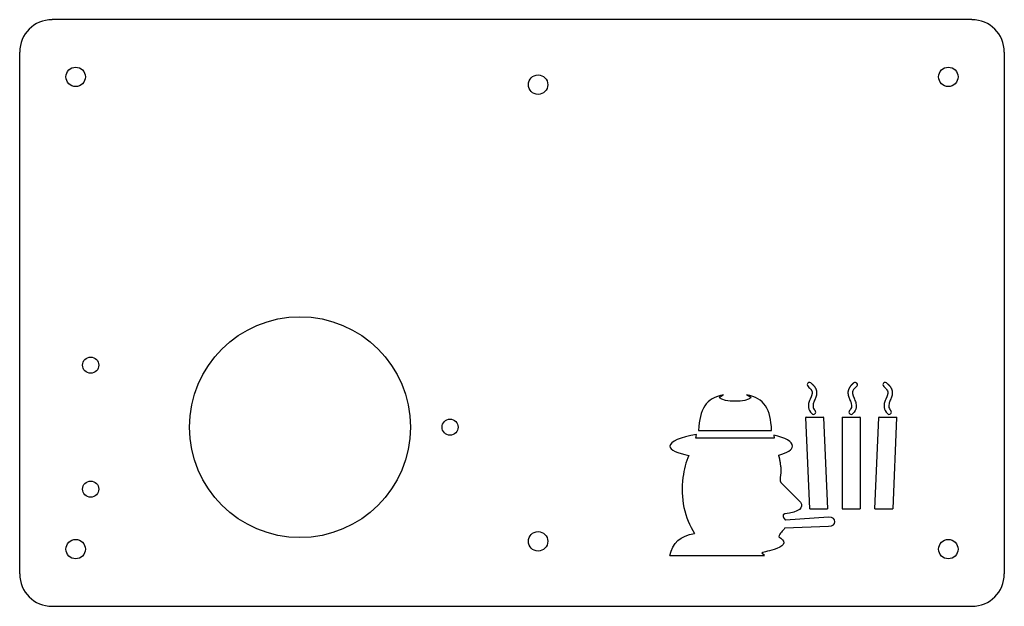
# Model space of a CAD drawing. Header units: millimetres. Extents: x -75 to 75, y -45 to 45.
import ezdxf

# ---------------------------------------------------------------- set-up
doc = ezdxf.new("R2010")
doc.units = ezdxf.units.MM
doc.layers.add('CUT', color=1, linetype='Continuous', true_color=0xe61f19)
doc.layers.add('ENGRAVE', color=5, linetype='Continuous', true_color=0x0000ff)

msp = doc.modelspace()

# ---------------------------------------------------------------- linework, layer by layer
at = {"layer": 'CUT', "true_color": 0xe61f19}
for p, q in [((70.5, 44.97), (-70.5, 44.97)), ((-75.47, 40), (-75.47, -40)), ((75.47, -40), (75.47, 40)), ((45.64, -30), (45.04, -16)), ((45.08, -15.96), (47.72, -15.96)), ((47.76, -16), (48.36, -30)), ((50.64, -30), (50.64, -16)), ((50.68, -15.96), (53.32, -15.96)), ((53.37, -16), (53.37, -30)), ((55.64, -30), (56.24, -16)), ((56.28, -15.96), (58.92, -15.96)), ((58.96, -16), (58.36, -30)), ((48.32, -30.05), (45.68, -30.05)), ((53.32, -30.05), (50.68, -30.05)), ((58.32, -30.05), (55.68, -30.05)), ((-70.5, -44.96), (70.5, -44.96))]:
    msp.add_line(p, q, dxfattribs=at)
for centre, radius in [((-66.88, 36.2), 1.49), ((4, 35), 1.49), ((66.88, 36.2), 1.49), ((-32.5, -17.5), 16.93), ((-64.59, -8), 1.24), ((-9.5, -17.5), 1.23), ((-64.59, -27), 1.24), ((4, -35), 1.49), ((-66.88, -36.2), 1.49), ((66.88, -36.2), 1.49)]:
    msp.add_circle(centre, radius, dxfattribs=at)
for centre, radius, start, end in [((-70.5, 40), 4.96, -270, -180), ((70.5, 40), 4.96, 0, 90), ((45.08, -16), 0.045, -270, -177.546), ((47.72, -16), 0.045, 2.454, 90), ((50.68, -16), 0.045, -270, -180), ((53.32, -16), 0.045, 0, 90), ((56.28, -16), 0.045, -270, -182.454), ((58.92, -16), 0.045, -2.454, 90), ((45.68, -30), 0.045, -177.546, -90), ((48.32, -30), 0.045, -90, 2.454), ((50.68, -30), 0.045, -180, -90), ((53.32, -30), 0.045, -90, 0), ((55.68, -30), 0.045, -182.454, -90), ((58.32, -30), 0.045, -90, -2.454), ((-70.5, -40), 4.96, -180, -90), ((70.5, -40), 4.96, -90, 0)]:
    msp.add_arc(centre, radius, start, end, dxfattribs=at)
at = {"layer": 'ENGRAVE', "true_color": 0x0000ff}
for p, q in [((28.61, -18), (39.79, -18)), ((28.2, -19.2), (28.29, -18.64)), ((40.2, -19.2), (28.2, -19.2)), ((40.12, -18.73), (40.2, -19.2)), ((44.2, -29), (41.4, -26.2)), ((48.5, -31.3), (41.9, -31.78)), ((41.83, -32.95), (48.5, -32.7)), ((24.2, -37.2), (38.7, -37.2)), ((38.7, -37.2), (38.3, -36.8))]:
    msp.add_line(p, q, dxfattribs=at)
for centre, start, end in [((45.6, -11), -308.6598, -128.6598), ((52.6, -11), -411.3402, -231.3402), ((57.2, -11), -308.6598, -128.6598), ((46.2, -15.2), -138.8141, 41.1859), ((52, -15.2), -221.1859, -41.1859), ((57.8, -15.2), -138.8141, 41.1859)]:
    msp.add_arc(centre, 0.35, start, end, dxfattribs=at)
for points, degree, knots in [([(45.38, -11.27), (45.59, -11.44), (45.74, -11.6), (45.83, -11.74), (45.92, -11.87), (45.97, -11.99), (45.99, -12.1)], 3, [0, 0, 0, 0, 0.1171796, 0.1171796, 0.1171796, 0.2343593, 0.2343593, 0.2343593, 0.2343593]), ([(45.82, -10.73), (46.2, -11.03), (46.41, -11.34), (46.62, -11.66), (46.68, -11.98)], 2, [0, 0, 0, 0.1171796, 0.1171796, 0.2343593, 0.2343593, 0.2343593]), ([(46.68, -11.98), (46.72, -12.21), (46.7, -12.42), (46.66, -12.62), (46.61, -12.82), (46.54, -13), (46.47, -13.17)], 3, [0, 0, 0, 0, 0.5, 0.5, 0.5, 1, 1, 1, 1]), ([(51.52, -11.98), (51.48, -12.21), (51.5, -12.42), (51.54, -12.62), (51.59, -12.82), (51.66, -13), (51.73, -13.17)], 3, [0, 0, 0, 0, 0.5, 0.5, 0.5, 1, 1, 1, 1]), ([(52.38, -10.73), (52, -11.03), (51.79, -11.34), (51.58, -11.66), (51.52, -11.98)], 2, [0, 0, 0, 0.1171796, 0.1171796, 0.2343593, 0.2343593, 0.2343593]), ([(52.82, -11.27), (52.61, -11.44), (52.46, -11.6), (52.37, -11.74), (52.28, -11.87), (52.23, -11.99), (52.21, -12.1)], 3, [0, 0, 0, 0, 0.1171796, 0.1171796, 0.1171796, 0.2343593, 0.2343593, 0.2343593, 0.2343593]), ([(56.98, -11.27), (57.19, -11.44), (57.34, -11.6), (57.43, -11.74), (57.52, -11.87), (57.57, -11.99), (57.59, -12.1)], 3, [0, 0, 0, 0, 0.1171796, 0.1171796, 0.1171796, 0.2343593, 0.2343593, 0.2343593, 0.2343593]), ([(57.42, -10.73), (57.8, -11.03), (58.01, -11.34), (58.22, -11.66), (58.28, -11.98)], 2, [0, 0, 0, 0.1171796, 0.1171796, 0.2343593, 0.2343593, 0.2343593]), ([(58.28, -11.98), (58.32, -12.21), (58.3, -12.42), (58.26, -12.62), (58.21, -12.82), (58.14, -13), (58.07, -13.17)], 3, [0, 0, 0, 0, 0.5, 0.5, 0.5, 1, 1, 1, 1]), ([(45.75, -13.08), (45.67, -13.28), (45.58, -13.49), (45.51, -13.72), (45.45, -13.95), (45.42, -14.21), (45.46, -14.49)], 3, [0, 0, 0, 0, 0.5, 0.5, 0.5, 1, 1, 1, 1]), ([(45.99, -12.1), (46.02, -12.28), (45.97, -12.47), (45.93, -12.67), (45.83, -12.91)], 2, [0, 0, 0, 0.5, 0.5, 1, 1, 1]), ([(46.39, -13.36), (46.31, -13.56), (46.23, -13.74), (46.19, -13.9), (46.14, -14.07), (46.13, -14.22), (46.15, -14.37)], 3, [0, 0, 0, 0, 0.5, 0.5, 0.5, 1, 1, 1, 1]), ([(51.81, -13.36), (51.89, -13.56), (51.97, -13.74), (52.01, -13.9), (52.06, -14.07), (52.07, -14.22), (52.05, -14.37)], 3, [0, 0, 0, 0, 0.5, 0.5, 0.5, 1, 1, 1, 1]), ([(52.21, -12.1), (52.18, -12.28), (52.23, -12.47), (52.27, -12.67), (52.37, -12.91)], 2, [0, 0, 0, 0.5, 0.5, 1, 1, 1]), ([(52.45, -13.08), (52.53, -13.28), (52.62, -13.49), (52.69, -13.72), (52.75, -13.95), (52.78, -14.21), (52.74, -14.49)], 3, [0, 0, 0, 0, 0.5, 0.5, 0.5, 1, 1, 1, 1]), ([(57.35, -13.08), (57.27, -13.28), (57.18, -13.49), (57.11, -13.72), (57.05, -13.95), (57.02, -14.21), (57.06, -14.49)], 3, [0, 0, 0, 0, 0.5, 0.5, 0.5, 1, 1, 1, 1]), ([(57.59, -12.1), (57.62, -12.28), (57.57, -12.47), (57.53, -12.67), (57.43, -12.91)], 2, [0, 0, 0, 0.5, 0.5, 1, 1, 1]), ([(57.99, -13.36), (57.91, -13.56), (57.83, -13.74), (57.79, -13.9), (57.74, -14.07), (57.73, -14.22), (57.75, -14.37)], 3, [0, 0, 0, 0, 0.5, 0.5, 0.5, 1, 1, 1, 1]), ([(28.29, -18.64), (25.83, -19.04), (24.2, -19.69), (24.2, -20.4), (24.2, -20.99), (25.33, -21.49), (27.12, -21.84)], 3, [0, 0, 0, 0, 0.546003, 0.546003, 0.546003, 1, 1, 1, 1]), ([(40.88, -21.79), (42.24, -21.44), (43, -20.97), (43, -20.4), (43, -19.74), (41.96, -19.13), (40.12, -18.73)], 3, [0, 0, 0, 0, 1, 1, 1, 2.171543, 2.171543, 2.171543, 2.171543]), ([(27.12, -21.84), (26.67, -22.86), (26.35, -23.99), (26.2, -25.2), (25.8, -28.4), (26.4, -31.4), (28, -33.8)], 3, [0, 0, 0, 0, 0.274395, 0.274395, 0.274395, 1, 1, 1, 1]), ([(48.5, -32.7), (49.2, -32.7), (49.5, -32.4), (49.5, -32), (49.5, -31.6), (49.2, -31.3), (48.5, -31.3)], 3, [0, 0, 0, 0, 1, 1, 1, 2, 2, 2, 2])]:
    msp.add_open_spline(points, degree=degree, knots=knots, dxfattribs=at)
for points, degree in [([(32.43, -12.54), (29.69, -13.01), (28.74, -14.77), (28.61, -18)], 3), ([(31.8, -13), (31.91, -12.81), (32.14, -12.65), (32.43, -12.54)], 3), ([(36.6, -13), (36, -13.7), (32.4, -13.7), (31.8, -13)], 3), ([(39.79, -18), (39.66, -14.77), (38.71, -13.01), (35.97, -12.54)], 3), ([(35.97, -12.54), (36.26, -12.65), (36.49, -12.81), (36.6, -13)], 3), ([(45.83, -12.91), (45.79, -12.99), (45.75, -13.08)], 2), ([(46.47, -13.17), (46.43, -13.27), (46.39, -13.36)], 2), ([(51.73, -13.17), (51.77, -13.27), (51.81, -13.36)], 2), ([(52.37, -12.91), (52.41, -12.99), (52.45, -13.08)], 2), ([(57.43, -12.91), (57.39, -12.99), (57.35, -13.08)], 2), ([(58.07, -13.17), (58.03, -13.27), (57.99, -13.36)], 2), ([(45.46, -14.49), (45.51, -14.8), (45.66, -15.12), (45.94, -15.43)], 3), ([(46.15, -14.37), (46.18, -14.55), (46.26, -14.73), (46.46, -14.97)], 3), ([(52.05, -14.37), (52.02, -14.55), (51.94, -14.73), (51.74, -14.97)], 3), ([(52.74, -14.49), (52.69, -14.8), (52.54, -15.12), (52.26, -15.43)], 3), ([(57.06, -14.49), (57.11, -14.8), (57.26, -15.12), (57.54, -15.43)], 3), ([(57.75, -14.37), (57.78, -14.55), (57.86, -14.73), (58.06, -14.97)], 3), ([(41.2, -23.6), (41.15, -22.65), (40.88, -21.79)], 2), ([(41.2, -23.6), (41.3, -25), (40.8, -25.6), (41.4, -26.2)], 3), ([(44.2, -29), (44.8, -29.8), (44, -30.6), (41.8, -30.8)], 3), ([(41.8, -30.8), (41.34, -30.95), (41.58, -31.34), (41.9, -31.78)], 3), ([(41.83, -32.95), (41.49, -33.4), (41.03, -33.76), (40.9, -34.3)], 3), ([(24.2, -37.2), (24.6, -35.2), (25.8, -34.2), (28, -33.8)], 3), ([(40.9, -34.3), (41.9, -34.9), (42, -35.6), (40.6, -36.1)], 3), ([(40.6, -36.1), (39.5, -36.5), (38.6, -36.6), (38.3, -36.8)], 3)]:
    msp.add_open_spline(points, degree=degree, dxfattribs=at)

doc.saveas('drawing.dxf')
